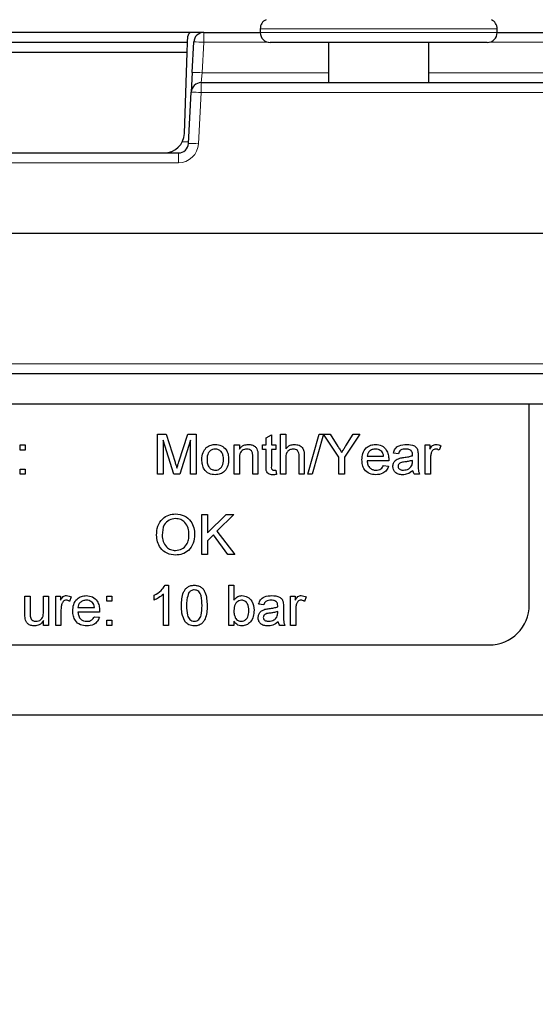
# Paper-space layout 'Blatt5' of a CAD drawing. Header units: millimetres. Extents: x 5 to 418, y 2 to 292.
# Tile 10 of 31: x 223 to 241, y 103 to 136. Entities that reach past the tile are written whole.
import ezdxf

# ---------------------------------------------------------------- set-up
doc = ezdxf.new("R2010")
doc.units = ezdxf.units.MM
doc.layers.add('SLD-0', color=7, linetype='Continuous')
doc.styles.add('SLDTEXTSTYLE0', font='TXT', dxfattribs={"width": 0.605})
doc.dimstyles.new('SLDDIMSTYLE6', dxfattribs={"dimtxt": 3.5, "dimasz": 3.302, "dimexe": 0, "dimexo": 0.0625, "dimgap": 0.875, "dimtad": 1, "dimlfac": 1.5, "dimrnd": 1e-09, "dimzin": 12, "dimdsep": 46, "dimtxsty": 'SLDTEXTSTYLE0', "dimsah": 1, "dimcen": 0.09, "dimadec": 0, "dimazin": 3, "dimtfac": 1, "dimtofl": 0, "dimtmove": 0, "dimatfit": 3, "dimfxl": 1, "dimfrac": 2, "dimtolj": 1, "dimtzin": 12, "dimarcsym": 0})
doc.dimstyles.new('SLDDIMSTYLE7', dxfattribs={"dimtxt": 3.5, "dimasz": 3.302, "dimexe": 0, "dimexo": 0.0625, "dimgap": 0.875, "dimtad": 1, "dimlfac": 1.5, "dimrnd": 1e-09, "dimzin": 12, "dimdsep": 46, "dimtxsty": 'SLDTEXTSTYLE0', "dimsah": 1, "dimcen": 0.09, "dimadec": 0, "dimazin": 3, "dimtfac": 1, "dimtmove": 0, "dimatfit": 0, "dimfxl": 1, "dimfrac": 2, "dimtolj": 1, "dimtzin": 12, "dimarcsym": 0})

# ---------------------------------------------------------------- blocks, each defined once
blk = doc.blocks.new('_D_29')
at = {"layer": 'SLD-0'}
for p, q in [((149.356, 124.887), (149.356, 255.974)), ((298.023, 124.887), (298.023, 255.974)), ((149.356, 254.974), (298.023, 254.974))]:
    blk.add_line(p, q, dxfattribs=at)
for points in [[(149.356, 254.974), (152.658, 254.466), (152.658, 255.482)], [(298.023, 254.974), (294.721, 255.482), (294.721, 254.466)]]:
    blk.add_solid(points, dxfattribs=at)
at = {"layer": 'SLD-0', "insert": (219.679, 259.485), "char_height": 3.5, "attachment_point": 1, "style": 'SLDTEXTSTYLE0'}
blk.add_mtext('223', dxfattribs=at)
blk = doc.blocks.new('_D_32')
at = {"layer": 'SLD-0'}
for p, q in [((200.689, 110.421), (200.689, 90.393)), ((248.689, 110.421), (248.689, 90.393)), ((200.689, 91.393), (248.689, 91.393))]:
    blk.add_line(p, q, dxfattribs=at)
for centre, start, end in [((227.387, 94.078), 153.4349, 206.5651), ((221.992, 94.078), 333.4349, 26.5651)]:
    blk.add_arc(centre, 6.006, start, end, dxfattribs=at)
for points in [[(200.689, 91.393), (203.991, 90.885), (203.991, 91.901)], [(248.689, 91.393), (245.387, 91.901), (245.387, 90.885)]]:
    blk.add_solid(points, dxfattribs=at)
at = {"layer": 'SLD-0', "insert": (222.016, 95.904), "char_height": 3.5, "attachment_point": 1, "style": 'SLDTEXTSTYLE0'}
blk.add_mtext('72', dxfattribs=at)
blk = doc.blocks.new('_D_33')
at = {"layer": 'SLD-0'}
for p, q in [((149.356, 124.887), (149.356, 82.753)), ((248.689, 110.421), (248.689, 82.753)), ((149.356, 83.753), (248.689, 83.753))]:
    blk.add_line(p, q, dxfattribs=at)
for points in [[(149.356, 83.753), (152.658, 83.245), (152.658, 84.261)], [(248.689, 83.753), (245.387, 84.261), (245.387, 83.245)]]:
    blk.add_solid(points, dxfattribs=at)
at = {"layer": 'SLD-0', "insert": (195.012, 88.265), "char_height": 3.5, "attachment_point": 1, "style": 'SLDTEXTSTYLE0'}
blk.add_mtext('149', dxfattribs=at)
blk = doc.blocks.new('_D_35')
at = {"layer": 'SLD-0'}
for p, q in [((245.356, 110.421), (245.356, 96.04)), ((252.023, 110.421), (252.023, 96.04)), ((245.356, 97.04), (239.006, 97.04)), ((245.356, 97.04), (252.023, 97.04)), ((252.023, 97.04), (273.688, 97.04))]:
    blk.add_line(p, q, dxfattribs=at)
for points in [[(245.356, 97.04), (242.054, 97.548), (242.054, 96.532)], [(252.023, 97.04), (255.325, 96.532), (255.325, 97.548)]]:
    blk.add_solid(points, dxfattribs=at)
at = {"layer": 'SLD-0', "char_height": 3.5, "attachment_point": 1, "style": 'SLDTEXTSTYLE0'}
for s, insert in [('%%c', (263.237, 101.552)), ('D=', (256.957, 101.562)), ('10', (268.34, 101.562))]:
    blk.add_mtext(s, dxfattribs=dict(at, insert=insert))

psp = doc.layouts.new('Blatt5')

# ---------------------------------------------------------------- linework, layer by layer
at = {"color": 7, "linetype": 'Continuous', "lineweight": 25}
for p, q in [((229.1079, 135.4134), (218.271, 135.4134)), ((229.5487, 135.4207), (229.1515, 135.4207)), ((229.5487, 135.4207), (231.4228, 135.4207)), ((231.4228, 135.5417), (231.4228, 135.4207)), ((239.2894, 135.4207), (239.2894, 135.5417)), ((239.2894, 135.4207), (243.0894, 135.4207)), ((229.0111, 135.0874), (218.3677, 135.0874)), ((228.9995, 134.7541), (229.0111, 135.0874)), ((229.0111, 135.0874), (229.0183, 135.2921)), ((229.1628, 134.0932), (229.2159, 135.1049)), ((235.3561, 135.0874), (231.7561, 135.0874)), ((233.6894, 135.0874), (233.6894, 133.7541)), ((238.9561, 135.0874), (235.3561, 135.0874)), ((237.0228, 133.7541), (237.0228, 135.0874)), ((228.9995, 134.7541), (218.3794, 134.7541)), ((228.9056, 132.0641), (228.9995, 134.7541)), ((229.1628, 134.0932), (229.1285, 133.4382)), ((229.4614, 133.7541), (259.6196, 133.7541)), ((229.0393, 131.7366), (229.1285, 133.4382)), ((218.6724, 131.4207), (228.7065, 131.4207)), ((184.856, 128.7541), (262.5229, 128.7541)), ((262.4471, 124.0874), (184.9317, 124.0874)), ((175.3561, 123.0874), (272.0228, 123.0874)), ((240.3561, 116.4207), (240.3561, 123.0874)), ((228.0142, 120.7541), (228.0142, 122.0874)), ((228.0142, 122.0874), (228.2971, 122.0874)), ((228.2971, 122.0874), (228.5952, 121.1518)), ((228.7207, 121.1678), (229.0158, 122.0874)), ((229.0158, 122.0874), (229.2963, 122.0874)), ((229.2963, 122.0874), (229.2963, 120.7541)), ((231.6211, 121.9656), (231.792, 122.0628)), ((231.6211, 121.7284), (231.6211, 121.9656)), ((231.792, 122.0628), (231.792, 121.7284)), ((232.0997, 122.0874), (232.2706, 122.0874)), ((232.0997, 120.7541), (232.0997, 122.0874)), ((232.2706, 122.0874), (232.2706, 121.6005)), ((233.0057, 120.7541), (233.3817, 122.0874)), ((233.5222, 122.0846), (233.147, 120.7541)), ((233.3817, 122.0874), (233.7429, 122.0874)), ((234.0332, 121.319), (233.5222, 122.0846)), ((233.7429, 122.0874), (234.0014, 121.6798)), ((234.734, 122.0874), (234.2212, 121.319)), ((234.2632, 121.695), (234.5116, 122.0874)), ((234.5116, 122.0874), (234.734, 122.0874)), ((223.4501, 121.5575), (223.4501, 121.7284)), ((223.4501, 121.7284), (223.6211, 121.7284)), ((223.6211, 121.7284), (223.6211, 121.5575)), ((228.5559, 120.7541), (228.2023, 121.8823)), ((228.2023, 121.8823), (228.2023, 120.7541)), ((229.1082, 121.8823), (228.7525, 120.7541)), ((229.1082, 120.7541), (229.1082, 121.8823)), ((230.5612, 120.7541), (230.5612, 121.7284)), ((230.5612, 121.7284), (230.7322, 121.7284)), ((230.7322, 121.7284), (230.7322, 121.5925)), ((231.5014, 121.5746), (231.5014, 121.7284)), ((231.5014, 121.7284), (231.6211, 121.7284)), ((231.792, 121.7284), (231.9459, 121.7284)), ((231.9459, 121.7284), (231.9459, 121.5746)), ((236.9031, 121.7284), (237.057, 121.7284)), ((236.9031, 120.7541), (236.9031, 121.7284)), ((237.057, 121.7284), (237.057, 121.5925)), ((237.4159, 121.6999), (237.3625, 121.5516)), ((223.6211, 121.5575), (223.4501, 121.5575)), ((230.7322, 121.2765), (230.7322, 120.7541)), ((231.1766, 120.7541), (231.1766, 121.3358)), ((231.3476, 121.3502), (231.3476, 120.7541)), ((231.6211, 121.5746), (231.5014, 121.5746)), ((231.6211, 121.0278), (231.6211, 121.5746)), ((231.9459, 121.5746), (231.792, 121.5746)), ((231.792, 121.5746), (231.792, 121.0217)), ((232.2706, 121.2768), (232.2706, 120.7541)), ((232.7151, 120.7541), (232.7151, 121.3596)), ((232.886, 121.3684), (232.886, 120.7541)), ((234.0332, 120.7541), (234.0332, 121.319)), ((234.2212, 121.319), (234.2212, 120.7541)), ((234.9715, 121.3524), (235.5185, 121.3524)), ((236.0142, 121.4378), (235.8433, 121.4549)), ((236.6638, 121.3858), (236.6638, 121.1772)), ((237.0741, 121.2717), (237.0741, 120.7541)), ((235.6886, 121.1985), (234.9715, 121.1985)), ((235.5166, 121.0447), (235.6841, 121.0276)), ((236.475, 121.1659), (236.4758, 121.2156)), ((223.4501, 120.7541), (223.4501, 120.925)), ((223.4501, 120.925), (223.6211, 120.925)), ((223.6211, 120.7541), (223.4501, 120.7541)), ((223.6211, 120.925), (223.6211, 120.7541)), ((228.2023, 120.7541), (228.0142, 120.7541)), ((228.7525, 120.7541), (228.5559, 120.7541)), ((229.2963, 120.7541), (229.1082, 120.7541)), ((230.7322, 120.7541), (230.5612, 120.7541)), ((231.3476, 120.7541), (231.1766, 120.7541)), ((231.9459, 120.8951), (231.9629, 120.7517)), ((232.2706, 120.7541), (232.0997, 120.7541)), ((232.886, 120.7541), (232.7151, 120.7541)), ((233.147, 120.7541), (233.0057, 120.7541)), ((234.2212, 120.7541), (234.0332, 120.7541)), ((236.7151, 120.7541), (236.5441, 120.7541)), ((237.0741, 120.7541), (236.9031, 120.7541)), ((229.4843, 118.0874), (229.4843, 119.4207)), ((229.4843, 119.4207), (229.6723, 119.4207)), ((229.6723, 119.4207), (229.6723, 118.8064)), ((229.6723, 118.8064), (230.2867, 119.4207)), ((230.5441, 119.4207), (229.987, 118.8636)), ((230.2867, 119.4207), (230.5441, 119.4207)), ((229.8679, 118.7442), (229.6723, 118.5489)), ((230.3468, 118.0874), (229.8679, 118.7442)), ((229.987, 118.8636), (230.5783, 118.0874)), ((229.6723, 118.5489), (229.6723, 118.0874)), ((229.6723, 118.0874), (229.4843, 118.0874)), ((230.5783, 118.0874), (230.3468, 118.0874)), ((228.2691, 117.0703), (228.3791, 117.0703)), ((228.3791, 117.0703), (228.3791, 115.737)), ((230.3791, 117.0703), (230.55, 117.0703)), ((230.3791, 115.737), (230.3791, 117.0703)), ((230.55, 117.0703), (230.55, 116.5797)), ((223.6099, 116.1106), (223.6099, 116.7113)), ((223.6099, 116.7113), (223.7808, 116.7113)), ((223.7808, 116.7113), (223.7808, 116.1814)), ((224.2253, 116.1996), (224.2253, 116.7113)), ((224.2253, 116.7113), (224.3962, 116.7113)), ((224.3962, 116.7113), (224.3962, 115.737)), ((224.6355, 116.7113), (224.7894, 116.7113)), ((224.6355, 115.737), (224.6355, 116.7113)), ((224.7894, 116.7113), (224.7894, 116.5754)), ((225.1483, 116.6828), (225.0949, 116.5345)), ((226.3278, 116.5404), (226.3278, 116.7113)), ((226.3278, 116.7113), (226.4988, 116.7113)), ((226.4988, 116.7113), (226.4988, 116.5404)), ((227.9005, 116.5794), (227.9005, 116.737)), ((228.2082, 115.737), (228.2082, 116.776)), ((232.4304, 115.737), (232.4304, 116.7113)), ((232.4304, 116.7113), (232.5842, 116.7113)), ((232.5842, 116.7113), (232.5842, 116.5754)), ((232.9432, 116.6828), (232.8898, 116.5345)), ((226.4988, 116.5404), (226.3278, 116.5404)), ((231.5415, 116.4207), (231.3706, 116.4378)), ((232.1911, 116.3687), (232.1911, 116.1601)), ((224.8065, 116.2546), (224.8065, 115.737)), ((225.3706, 116.3353), (225.9176, 116.3353)), ((226.0877, 116.1814), (225.3706, 116.1814)), ((225.9157, 116.0276), (226.0832, 116.0105)), ((232.0022, 116.1488), (232.003, 116.1985)), ((232.6013, 116.2546), (232.6013, 115.737)), ((224.2253, 115.737), (224.2253, 115.8962)), ((224.3962, 115.737), (224.2253, 115.737)), ((224.8065, 115.737), (224.6355, 115.737)), ((226.3278, 115.9079), (226.4988, 115.9079)), ((226.3278, 115.737), (226.3278, 115.9079)), ((226.4988, 115.737), (226.3278, 115.737)), ((226.4988, 115.9079), (226.4988, 115.737)), ((228.3791, 115.737), (228.2082, 115.737)), ((230.55, 115.737), (230.3791, 115.737)), ((230.55, 115.8831), (230.55, 115.737)), ((232.2423, 115.737), (232.0714, 115.737)), ((232.6013, 115.737), (232.4304, 115.737)), ((208.3561, 115.0874), (239.0228, 115.0874)), ((245.3561, 112.7541), (204.0228, 112.7541))]:
    psp.add_line(p, q, dxfattribs=at)
at = {"color": 7, "linetype": 'Continuous', "lineweight": 18}
for p, q in [((229.5487, 135.4207), (229.5487, 135.0932)), ((235.3561, 135.5417), (231.4228, 135.5417)), ((231.4228, 135.4207), (235.3561, 135.4207)), ((239.2894, 135.5417), (235.3561, 135.5417)), ((235.3561, 135.4207), (239.2894, 135.4207)), ((229.5487, 135.0932), (229.4957, 134.0816)), ((231.6941, 135.0932), (229.5487, 135.0932)), ((243.3608, 135.0932), (239.0181, 135.0932)), ((229.4614, 133.7541), (229.4957, 134.0816)), ((229.4957, 134.0816), (233.6894, 134.0816)), ((237.0228, 134.0816), (245.3561, 134.0816)), ((229.4614, 133.4266), (229.4614, 133.7541)), ((229.4614, 133.4266), (229.3722, 131.725)), ((259.6196, 133.4266), (229.4614, 133.4266)), ((229.042, 131.7874), (228.8347, 131.7874)), ((228.7065, 131.4207), (228.7065, 131.0932)), ((228.7065, 131.0932), (218.6724, 131.0932)), ((184.9317, 124.4149), (262.4471, 124.4149))]:
    psp.add_line(p, q, dxfattribs=at)
at = {"color": 7, "linetype": 'Continuous', "lineweight": 25}
for centre, radius, start, end in [((231.7561, 135.5417), 0.3333, 115, 180), ((238.9561, 135.5417), 0.3333, 0, 65), ((229.1515, 135.2874), 0.1333, 109.11709, 178), ((229.1515, 135.2874), 0.1333, 90, 109.11709), ((229.5487, 135.0874), 0.3333, 90, 177), ((231.7561, 135.4207), 0.3333, 180, 270), ((238.9561, 135.4207), 0.3333, 270, 0), ((229.4614, 133.4207), 0.3333, 90, 177), ((228.2393, 132.0874), 0.6667, 270, 358), ((228.7065, 131.7541), 0.3333, 270, 357), ((239.0228, 116.4207), 1.3333, 270, 0)]:
    psp.add_arc(centre, radius, start, end, dxfattribs=at)
at = {"color": 7, "linetype": 'Continuous', "lineweight": 18}
for centre, radius, start, end in [((229.2155, 130.3242), 4.7807, 86.00302, 89.99576), ((229.1625, 129.3126), 4.7807, 86.00302, 89.99576), ((229.1282, 128.6575), 4.7807, 86.00302, 89.99576), ((228.7065, 131.7599), 0.6667, 270, 357), ((229.039, 126.956), 4.7807, 86.00302, 89.99576)]:
    psp.add_arc(centre, radius, start, end, dxfattribs=at)
at = {"color": 7, "linetype": 'Continuous', "lineweight": 25}
for points, knots in [([(229.4843, 121.2413), (229.4882, 121.325), (229.495, 121.4742), (229.5895, 121.5883), (229.6309, 121.6384)], [0, 0, 0, 0, 0.5609635, 1, 1, 1, 1]), ([(229.6309, 121.6384), (229.6815, 121.6735), (229.7719, 121.7362), (229.8811, 121.7427), (229.9293, 121.7455)], [0, 0, 0, 0, 0.5590331, 1, 1, 1, 1]), ([(229.9293, 121.5917), (229.898, 121.589), (229.8353, 121.5835), (229.7536, 121.5328), (229.6672, 121.4245), (229.6602, 121.3171), (229.6553, 121.2418)], [0, 0, 0, 0, 0.1871365, 0.3740246, 0.5610972, 1, 1, 1, 1]), ([(229.9293, 121.7455), (229.9994, 121.7379), (230.1393, 121.7225), (230.2917, 121.5857), (230.3645, 121.4194), (230.3703, 121.3098), (230.3732, 121.2549)], [0, 0, 0, 0, 0.2795556, 0.5586004, 0.7789908, 1, 1, 1, 1]), ([(230.2023, 121.2469), (230.2002, 121.2933), (230.1961, 121.3859), (230.1359, 121.504), (230.0387, 121.5798), (229.9657, 121.5877), (229.9293, 121.5917)], [0, 0, 0, 0, 0.2810641, 0.5603164, 0.7801741, 1, 1, 1, 1]), ([(230.7322, 121.5925), (230.7522, 121.6182), (230.7922, 121.6697), (230.8934, 121.7331), (230.9775, 121.7408), (231.0289, 121.7455)], [0, 0, 0, 0, 0.2805539, 0.5608154, 1, 1, 1, 1]), ([(230.9814, 121.5917), (230.9528, 121.5893), (230.8956, 121.5846), (230.8182, 121.5436), (230.7365, 121.4452), (230.734, 121.3461), (230.7322, 121.2765)], [0, 0, 0, 0, 0.1872728, 0.3743615, 0.56054, 1, 1, 1, 1]), ([(231.1766, 121.3358), (231.1764, 121.3703), (231.1758, 121.4389), (231.1408, 121.5334), (231.0627, 121.5844), (231.0085, 121.5893), (230.9814, 121.5917)], [0, 0, 0, 0, 0.2816799, 0.5597852, 0.7795872, 1, 1, 1, 1]), ([(231.0289, 121.7455), (231.0687, 121.7423), (231.1481, 121.7357), (231.2507, 121.6845), (231.3147, 121.6011), (231.3307, 121.5404), (231.3387, 121.51)], [0, 0, 0, 0, 0.2802155, 0.5599712, 0.7796359, 1, 1, 1, 1]), ([(232.2706, 121.6005), (232.315, 121.6465), (232.3942, 121.7289), (232.5068, 121.7404), (232.5564, 121.7455)], [0, 0, 0, 0, 0.559341, 1, 1, 1, 1]), ([(232.518, 121.5917), (232.4756, 121.5856), (232.3909, 121.5734), (232.2754, 121.4577), (232.2724, 121.3455), (232.2706, 121.2768)], [0, 0, 0, 0, 0.2802055, 0.5593196, 1, 1, 1, 1]), ([(232.7151, 121.3596), (232.7138, 121.3921), (232.7114, 121.457), (232.6698, 121.5424), (232.5948, 121.5866), (232.5436, 121.59), (232.518, 121.5917)], [0, 0, 0, 0, 0.2812215, 0.5597775, 0.779378, 1, 1, 1, 1]), ([(232.5564, 121.7455), (232.6105, 121.7409), (232.7181, 121.7317), (232.8447, 121.6313), (232.883, 121.4949), (232.885, 121.4106), (232.886, 121.3684)], [0, 0, 0, 0, 0.2803178, 0.5583395, 0.7785536, 1, 1, 1, 1]), ([(234.0014, 121.6798), (234.025, 121.6428), (234.0671, 121.5767), (234.109, 121.5105), (234.1275, 121.4814)], [0, 0, 0, 0, 0.5600005, 1, 1, 1, 1]), ([(234.1275, 121.4814), (234.1529, 121.5212), (234.1982, 121.5924), (234.2433, 121.6637), (234.2632, 121.695)], [0, 0, 0, 0, 0.56, 1, 1, 1, 1]), ([(234.8006, 121.233), (234.8048, 121.3053), (234.8132, 121.4494), (234.9211, 121.6272), (235.0808, 121.7312), (235.1941, 121.7408), (235.2509, 121.7455)], [0, 0, 0, 0, 0.2807476, 0.5597747, 0.7796663, 1, 1, 1, 1]), ([(235.2501, 121.5917), (235.2119, 121.5885), (235.1357, 121.5821), (235.0438, 121.5229), (234.9853, 121.4416), (234.9761, 121.3821), (234.9715, 121.3524)], [0, 0, 0, 0, 0.2801903, 0.5597279, 0.7796424, 1, 1, 1, 1]), ([(235.4557, 121.51), (235.4218, 121.5368), (235.3609, 121.585), (235.284, 121.5896), (235.2501, 121.5917)], [0, 0, 0, 0, 0.5585118, 1, 1, 1, 1]), ([(235.2509, 121.7455), (235.3216, 121.7373), (235.463, 121.721), (235.6135, 121.5782), (235.681, 121.4082), (235.6866, 121.2977), (235.6894, 121.2423)], [0, 0, 0, 0, 0.2793662, 0.5583982, 0.7788851, 1, 1, 1, 1]), ([(235.8433, 121.4549), (235.859, 121.508), (235.8902, 121.6137), (236.0589, 121.7318), (236.199, 121.7403), (236.2848, 121.7455)], [0, 0, 0, 0, 0.2804297, 0.5593032, 1, 1, 1, 1]), ([(236.2541, 121.5917), (236.2249, 121.5908), (236.1668, 121.5889), (236.0861, 121.5633), (236.0367, 121.503), (236.0217, 121.4596), (236.0142, 121.4378)], [0, 0, 0, 0, 0.28085468, 0.55975085, 0.77949964, 1, 1, 1, 1]), ([(236.4317, 121.5401), (236.4009, 121.5579), (236.3456, 121.5898), (236.2821, 121.5911), (236.2541, 121.5917)], [0, 0, 0, 0, 0.5578706, 1, 1, 1, 1]), ([(236.2848, 121.7455), (236.3739, 121.7408), (236.498, 121.7341), (236.6257, 121.6321), (236.6456, 121.5653), (236.6555, 121.5319)], [0, 0, 0, 0, 0.5592531, 0.7791951, 1, 1, 1, 1]), ([(237.057, 121.5925), (237.0825, 121.6359), (237.1182, 121.6965), (237.1976, 121.7403), (237.2365, 121.7438), (237.2559, 121.7455)], [0, 0, 0, 0, 0.5595991, 0.7797717, 1, 1, 1, 1]), ([(237.2493, 121.5917), (237.2298, 121.5893), (237.191, 121.5845), (237.1324, 121.5418), (237.1126, 121.4953), (237.1005, 121.4669)], [0, 0, 0, 0, 0.2803051, 0.5609106, 1, 1, 1, 1]), ([(237.3625, 121.5516), (237.343, 121.564), (237.3082, 121.5862), (237.2673, 121.59), (237.2493, 121.5917)], [0, 0, 0, 0, 0.5601157, 1, 1, 1, 1]), ([(237.2559, 121.7455), (237.2874, 121.7425), (237.3437, 121.7371), (237.3939, 121.7112), (237.4159, 121.6999)], [0, 0, 0, 0, 0.5595462, 1, 1, 1, 1]), ([(231.3387, 121.51), (231.3419, 121.4802), (231.3475, 121.4271), (231.3475, 121.3737), (231.3476, 121.3502)], [0, 0, 0, 0, 0.55979123, 1, 1, 1, 1]), ([(235.5185, 121.3524), (235.5141, 121.3849), (235.5061, 121.4429), (235.4711, 121.4895), (235.4557, 121.51)], [0, 0, 0, 0, 0.5606744, 1, 1, 1, 1]), ([(235.8262, 121.0124), (235.8299, 121.0483), (235.8374, 121.1203), (235.9123, 121.2321), (235.9995, 121.2673), (236.0527, 121.2888)], [0, 0, 0, 0, 0.280458, 0.560983, 1, 1, 1, 1]), ([(236.0527, 121.2888), (236.0787, 121.2945), (236.1252, 121.3048), (236.1724, 121.3108), (236.1932, 121.3134)], [0, 0, 0, 0, 0.5599184, 1, 1, 1, 1]), ([(236.1932, 121.3134), (236.2466, 121.3201), (236.3419, 121.3321), (236.4343, 121.3581), (236.475, 121.3695)], [0, 0, 0, 0, 0.56018496, 1, 1, 1, 1]), ([(236.4758, 121.4093), (236.4752, 121.4366), (236.4741, 121.4852), (236.4446, 121.5234), (236.4317, 121.5401)], [0, 0, 0, 0, 0.5619027, 1, 1, 1, 1]), ([(236.475, 121.3695), (236.4751, 121.3769), (236.4754, 121.3902), (236.4756, 121.4034), (236.4758, 121.4093)], [0, 0, 0, 0, 0.5600235, 1, 1, 1, 1]), ([(236.6555, 121.5319), (236.6585, 121.5047), (236.6638, 121.4561), (236.6638, 121.4073), (236.6638, 121.3858)], [0, 0, 0, 0, 0.5598174, 1, 1, 1, 1]), ([(237.1005, 121.4669), (237.0918, 121.431), (237.0763, 121.3668), (237.0747, 121.3008), (237.0741, 121.2717)], [0, 0, 0, 0, 0.5598877, 1, 1, 1, 1]), ([(228.5952, 121.1518), (228.6066, 121.1153), (228.627, 121.0502), (228.6466, 120.9848), (228.6553, 120.956)], [0, 0, 0, 0, 0.5600019, 1, 1, 1, 1]), ([(228.6553, 120.956), (228.6672, 120.9956), (228.6886, 121.0663), (228.7109, 121.1368), (228.7207, 121.1678)], [0, 0, 0, 0, 0.5599969, 1, 1, 1, 1]), ([(229.9293, 120.737), (229.8578, 120.7446), (229.7149, 120.7597), (229.5597, 120.9011), (229.4925, 121.0737), (229.487, 121.1853), (229.4843, 121.2413)], [0, 0, 0, 0, 0.2796157, 0.5583707, 0.778858, 1, 1, 1, 1]), ([(229.6553, 121.2418), (229.6573, 121.1948), (229.6614, 121.101), (229.7189, 120.9792), (229.8184, 120.9028), (229.8923, 120.8948), (229.9293, 120.8908)], [0, 0, 0, 0, 0.2811293, 0.560384, 0.7801589, 1, 1, 1, 1]), ([(230.3732, 121.2549), (230.3708, 121.1822), (230.366, 121.0375), (230.2619, 120.8551), (230.0994, 120.754), (229.986, 120.7427), (229.9293, 120.737)], [0, 0, 0, 0, 0.2810332, 0.5595131, 0.779602, 1, 1, 1, 1]), ([(229.9293, 120.8908), (229.9609, 120.8936), (230.0242, 120.8992), (230.1057, 120.9522), (230.1914, 121.0624), (230.1978, 121.1708), (230.2023, 121.2469)], [0, 0, 0, 0, 0.18704445, 0.37394467, 0.56098336, 1, 1, 1, 1]), ([(231.8425, 120.737), (231.8156, 120.7379), (231.762, 120.7399), (231.6849, 120.7709), (231.6111, 120.8687), (231.617, 120.9621), (231.6211, 121.0278)], [0, 0, 0, 0, 0.1874327, 0.3738211, 0.5594622, 1, 1, 1, 1]), ([(231.792, 121.0217), (231.7898, 120.9896), (231.7871, 120.9494), (231.8137, 120.9106), (231.8395, 120.8925), (231.8631, 120.8915), (231.8788, 120.8908)], [0, 0, 0, 0, 0.4995957, 0.6252386, 0.7503541, 1, 1, 1, 1]), ([(235.26, 120.737), (235.1879, 120.7435), (235.0441, 120.7564), (234.8831, 120.8925), (234.8094, 121.0642), (234.8035, 121.1767), (234.8006, 121.233)], [0, 0, 0, 0, 0.2799521, 0.5586609, 0.7789943, 1, 1, 1, 1]), ([(234.9715, 121.1985), (234.9768, 121.1543), (234.9873, 121.0663), (235.0588, 120.9606), (235.1582, 120.8996), (235.2278, 120.8938), (235.2626, 120.8908)], [0, 0, 0, 0, 0.28063342, 0.55968732, 0.77966053, 1, 1, 1, 1]), ([(235.6841, 121.0276), (235.6649, 120.979), (235.6265, 120.882), (235.4773, 120.7577), (235.3423, 120.7448), (235.26, 120.737)], [0, 0, 0, 0, 0.28061317, 0.56083289, 1, 1, 1, 1]), ([(235.2626, 120.8908), (235.2921, 120.8925), (235.3509, 120.8959), (235.4517, 120.9381), (235.492, 121.0043), (235.5166, 121.0447)], [0, 0, 0, 0, 0.2812824, 0.5619063, 1, 1, 1, 1]), ([(235.6894, 121.2423), (235.6893, 121.2341), (235.6891, 121.2195), (235.6888, 121.2049), (235.6886, 121.1985)], [0, 0, 0, 0, 0.5599987, 1, 1, 1, 1]), ([(236.1451, 120.737), (236.1005, 120.7395), (236.0116, 120.7446), (235.9009, 120.8094), (235.8353, 120.9073), (235.8292, 120.9773), (235.8262, 121.0124)], [0, 0, 0, 0, 0.2808155, 0.5596902, 0.7796958, 1, 1, 1, 1]), ([(236.2186, 121.1625), (236.1698, 121.1573), (236.1089, 121.1509), (236.0443, 121.1165), (236.0183, 121.0908), (236.0006, 121.0582), (235.9983, 121.0341), (235.9971, 121.022)], [0, 0, 0, 0, 0.5002798, 0.6253263, 0.7502693, 0.875147, 1, 1, 1, 1]), ([(235.9971, 121.022), (235.9989, 121.006), (236.0026, 120.974), (236.0328, 120.9348), (236.0916, 120.8964), (236.146, 120.8931), (236.1841, 120.8908)], [0, 0, 0, 0, 0.1865647, 0.3734672, 0.5606134, 1, 1, 1, 1]), ([(236.1841, 120.8908), (236.2443, 120.8983), (236.3517, 120.9115), (236.4197, 120.9943), (236.4496, 121.0308)], [0, 0, 0, 0, 0.5597581, 1, 1, 1, 1]), ([(236.4758, 121.2156), (236.4284, 121.2023), (236.3439, 121.1787), (236.2569, 121.1674), (236.2186, 121.1625)], [0, 0, 0, 0, 0.5597597, 1, 1, 1, 1]), ([(236.4496, 121.0308), (236.4584, 121.0553), (236.4742, 121.099), (236.4747, 121.1455), (236.475, 121.1659)], [0, 0, 0, 0, 0.5589946, 1, 1, 1, 1]), ([(236.6638, 121.1772), (236.664, 121.1284), (236.6644, 121.0481), (236.6678, 120.9365), (236.6788, 120.8418), (236.703, 120.7833), (236.7151, 120.7541)], [0, 0, 0, 0, 0.3402059, 0.5603391, 0.7801747, 1, 1, 1, 1]), ([(231.9629, 120.7517), (231.9407, 120.7472), (231.9009, 120.7393), (231.8603, 120.7377), (231.8425, 120.737)], [0, 0, 0, 0, 0.5600783, 1, 1, 1, 1]), ([(231.8788, 120.8908), (231.8914, 120.8912), (231.9137, 120.8919), (231.936, 120.8941), (231.9459, 120.8951)], [0, 0, 0, 0, 0.55996521, 1, 1, 1, 1]), ([(236.4929, 120.8737), (236.4345, 120.8303), (236.3304, 120.7527), (236.2017, 120.7418), (236.1451, 120.737)], [0, 0, 0, 0, 0.5599714, 1, 1, 1, 1]), ([(236.5441, 120.7541), (236.5306, 120.7748), (236.5063, 120.8117), (236.497, 120.8548), (236.4929, 120.8737)], [0, 0, 0, 0, 0.5596973, 1, 1, 1, 1]), ([(227.98, 118.7364), (227.9866, 118.8365), (227.9997, 119.0361), (228.1554, 119.2785), (228.3779, 119.4187), (228.5348, 119.4315), (228.6133, 119.4378)], [0, 0, 0, 0, 0.2805704, 0.5595746, 0.7795608, 1, 1, 1, 1]), ([(228.6133, 119.4378), (228.7114, 119.4263), (228.9075, 119.4033), (229.1234, 119.2148), (229.2294, 118.9827), (229.2398, 118.8289), (229.245, 118.7519)], [0, 0, 0, 0, 0.2795644, 0.5585841, 0.7790872, 1, 1, 1, 1]), ([(228.6144, 119.284), (228.5395, 119.2739), (228.3899, 119.2538), (228.1846, 119.0523), (228.1743, 118.855), (228.1681, 118.7343)], [0, 0, 0, 0, 0.2801277, 0.5596529, 1, 1, 1, 1]), ([(229.057, 118.7533), (229.0524, 118.826), (229.0433, 118.9711), (228.9435, 119.1548), (228.7857, 119.266), (228.6715, 119.278), (228.6144, 119.284)], [0, 0, 0, 0, 0.2807967, 0.5600682, 0.779984, 1, 1, 1, 1]), ([(228.6125, 118.0703), (228.5162, 118.0814), (228.3237, 118.1034), (228.1104, 118.2857), (227.9998, 118.5103), (227.9866, 118.6611), (227.98, 118.7364)], [0, 0, 0, 0, 0.2796, 0.5587653, 0.7793103, 1, 1, 1, 1]), ([(228.1681, 118.7343), (228.1726, 118.663), (228.1816, 118.5206), (228.2892, 118.3466), (228.4439, 118.2401), (228.5557, 118.2295), (228.6117, 118.2242)], [0, 0, 0, 0, 0.2806566, 0.559885, 0.7798492, 1, 1, 1, 1]), ([(228.6117, 118.2242), (228.6848, 118.2335), (228.8311, 118.2522), (228.9826, 118.4047), (229.049, 118.5816), (229.0543, 118.696), (229.057, 118.7533)], [0, 0, 0, 0, 0.2791002, 0.558192, 0.7788064, 1, 1, 1, 1]), ([(229.245, 118.7519), (229.2366, 118.6542), (229.2198, 118.4592), (229.0644, 118.2223), (228.8422, 118.0926), (228.6891, 118.0777), (228.6125, 118.0703)], [0, 0, 0, 0, 0.280353, 0.5595023, 0.7796353, 1, 1, 1, 1]), ([(227.9005, 116.737), (227.9837, 116.784), (228.1321, 116.8679), (228.2272, 117.0085), (228.2691, 117.0703)], [0, 0, 0, 0, 0.5604274, 1, 1, 1, 1]), ([(228.8065, 116.3946), (228.8115, 116.5484), (228.8179, 116.7409), (228.9311, 116.9391), (229.0144, 117.0179), (229.1206, 117.0636), (229.196, 117.0681), (229.2338, 117.0703)], [0, 0, 0, 0, 0.4991489, 0.6245224, 0.7495969, 0.8746743, 1, 1, 1, 1]), ([(229.2338, 117.0703), (229.2716, 117.0679), (229.3471, 117.063), (229.453, 117.0177), (229.5383, 116.9404), (229.6436, 116.7378), (229.6534, 116.547), (229.6612, 116.3946)], [0, 0, 0, 0, 0.1253733, 0.2506437, 0.3756975, 0.5011132, 1, 1, 1, 1]), ([(224.7894, 116.5754), (224.8149, 116.6188), (224.8506, 116.6794), (224.93, 116.7232), (224.9689, 116.7267), (224.9883, 116.7284)], [0, 0, 0, 0, 0.5595991, 0.7797717, 1, 1, 1, 1]), ([(224.9883, 116.7284), (225.0198, 116.7254), (225.0761, 116.72), (225.1263, 116.6941), (225.1483, 116.6828)], [0, 0, 0, 0, 0.5595462, 1, 1, 1, 1]), ([(225.1996, 116.2159), (225.2039, 116.2882), (225.2123, 116.4323), (225.3202, 116.6101), (225.4798, 116.7141), (225.5932, 116.7237), (225.6499, 116.7284)], [0, 0, 0, 0, 0.2807476, 0.5597747, 0.7796663, 1, 1, 1, 1]), ([(225.6499, 116.7284), (225.7207, 116.7202), (225.862, 116.7039), (226.0125, 116.5611), (226.0801, 116.3911), (226.0857, 116.2806), (226.0885, 116.2252)], [0, 0, 0, 0, 0.2793662, 0.5583982, 0.7788851, 1, 1, 1, 1]), ([(228.2082, 116.776), (228.1553, 116.732), (228.0609, 116.6534), (227.9495, 116.602), (227.9005, 116.5794)], [0, 0, 0, 0, 0.5596859, 1, 1, 1, 1]), ([(229.0546, 116.8251), (229.0268, 116.7474), (228.977, 116.608), (228.9773, 116.4604), (228.9774, 116.3951)], [0, 0, 0, 0, 0.5580588, 1, 1, 1, 1]), ([(229.2319, 116.9165), (229.2126, 116.9152), (229.1739, 116.9127), (229.1088, 116.885), (229.0751, 116.8478), (229.0546, 116.8251)], [0, 0, 0, 0, 0.2804532, 0.5606885, 1, 1, 1, 1]), ([(229.4902, 116.3951), (229.489, 116.5044), (229.4875, 116.6411), (229.4338, 116.7965), (229.3829, 116.8611), (229.3138, 116.9088), (229.2592, 116.9139), (229.2319, 116.9165)], [0, 0, 0, 0, 0.5003519, 0.6255292, 0.7505162, 0.8752553, 1, 1, 1, 1]), ([(230.55, 116.5797), (230.5889, 116.6263), (230.6584, 116.7096), (230.7649, 116.7227), (230.8118, 116.7284)], [0, 0, 0, 0, 0.5596861, 1, 1, 1, 1]), ([(230.8118, 116.7284), (230.8787, 116.7194), (231.0123, 116.7014), (231.187, 116.5165), (231.2054, 116.344), (231.2167, 116.2386)], [0, 0, 0, 0, 0.2803073, 0.5597875, 1, 1, 1, 1]), ([(231.3706, 116.4378), (231.3862, 116.4909), (231.4175, 116.5966), (231.5861, 116.7147), (231.7263, 116.7232), (231.8121, 116.7284)], [0, 0, 0, 0, 0.2804297, 0.5593032, 1, 1, 1, 1]), ([(231.8121, 116.7284), (231.9011, 116.7237), (232.0252, 116.717), (232.153, 116.615), (232.1728, 116.5482), (232.1828, 116.5148)], [0, 0, 0, 0, 0.5592531, 0.7791951, 1, 1, 1, 1]), ([(232.5842, 116.5754), (232.6098, 116.6188), (232.6454, 116.6794), (232.7249, 116.7232), (232.7638, 116.7267), (232.7832, 116.7284)], [0, 0, 0, 0, 0.5595991, 0.7797717, 1, 1, 1, 1]), ([(232.7832, 116.7284), (232.8147, 116.7254), (232.871, 116.72), (232.9211, 116.6941), (232.9432, 116.6828)], [0, 0, 0, 0, 0.5595462, 1, 1, 1, 1]), ([(224.8329, 116.4499), (224.8242, 116.4139), (224.8087, 116.3497), (224.8071, 116.2837), (224.8065, 116.2546)], [0, 0, 0, 0, 0.5598877, 1, 1, 1, 1]), ([(224.9817, 116.5746), (224.9622, 116.5722), (224.9233, 116.5674), (224.8648, 116.5247), (224.845, 116.4782), (224.8329, 116.4499)], [0, 0, 0, 0, 0.2803051, 0.5609106, 1, 1, 1, 1]), ([(225.0949, 116.5345), (225.0754, 116.5469), (225.0406, 116.5691), (224.9997, 116.5729), (224.9817, 116.5746)], [0, 0, 0, 0, 0.5601157, 1, 1, 1, 1]), ([(225.6491, 116.5746), (225.611, 116.5714), (225.5347, 116.565), (225.4428, 116.5058), (225.3844, 116.4245), (225.3752, 116.365), (225.3706, 116.3353)], [0, 0, 0, 0, 0.2801903, 0.5597279, 0.7796424, 1, 1, 1, 1]), ([(225.8548, 116.4929), (225.8208, 116.5197), (225.76, 116.5679), (225.6831, 116.5725), (225.6491, 116.5746)], [0, 0, 0, 0, 0.55851176, 1, 1, 1, 1]), ([(225.9176, 116.3353), (225.9131, 116.3678), (225.9052, 116.4258), (225.8702, 116.4724), (225.8548, 116.4929)], [0, 0, 0, 0, 0.5606744, 1, 1, 1, 1]), ([(228.936, 115.8484), (228.8905, 115.9453), (228.809, 116.1189), (228.8072, 116.3101), (228.8065, 116.3946)], [0, 0, 0, 0, 0.5579733, 1, 1, 1, 1]), ([(228.9774, 116.3951), (228.9788, 116.2863), (228.9805, 116.1502), (229.0323, 115.9943), (229.0843, 115.9308), (229.1521, 115.8821), (229.2066, 115.8765), (229.2338, 115.8737)], [0, 0, 0, 0, 0.50036289, 0.62556765, 0.75053834, 0.87530362, 1, 1, 1, 1]), ([(229.2338, 115.8737), (229.261, 115.8767), (229.3153, 115.8825), (229.3835, 115.9307), (229.435, 115.9945), (229.4873, 116.1501), (229.4889, 116.2862), (229.4902, 116.3951)], [0, 0, 0, 0, 0.1246563, 0.2494203, 0.3743874, 0.4995905, 1, 1, 1, 1]), ([(229.6612, 116.3946), (229.6559, 116.2409), (229.6493, 116.0487), (229.5365, 115.8505), (229.4532, 115.7718), (229.347, 115.7264), (229.2715, 115.7221), (229.2338, 115.7199)], [0, 0, 0, 0, 0.4991147, 0.6244582, 0.7495538, 0.8746582, 1, 1, 1, 1]), ([(230.8014, 116.5746), (230.7717, 116.5711), (230.7123, 116.564), (230.6393, 116.509), (230.5619, 116.4038), (230.5549, 116.3023), (230.55, 116.2311)], [0, 0, 0, 0, 0.1866521, 0.3736099, 0.56087, 1, 1, 1, 1]), ([(231.0458, 116.225), (231.0412, 116.307), (231.0344, 116.4302), (230.9343, 116.5359), (230.8613, 116.5702), (230.8214, 116.5731), (230.8014, 116.5746)], [0, 0, 0, 0, 0.49875378, 0.74865592, 0.87430322, 1, 1, 1, 1]), ([(231.7813, 116.5746), (231.7522, 116.5737), (231.6941, 116.5718), (231.6133, 116.5462), (231.5639, 116.4859), (231.549, 116.4425), (231.5415, 116.4207)], [0, 0, 0, 0, 0.2808547, 0.5597509, 0.7794996, 1, 1, 1, 1]), ([(231.959, 116.523), (231.9281, 116.5408), (231.8729, 116.5727), (231.8094, 116.574), (231.7813, 116.5746)], [0, 0, 0, 0, 0.5578706, 1, 1, 1, 1]), ([(232.003, 116.3922), (232.0024, 116.4195), (232.0014, 116.4681), (231.9719, 116.5063), (231.959, 116.523)], [0, 0, 0, 0, 0.5619027, 1, 1, 1, 1]), ([(232.0022, 116.3524), (232.0024, 116.3598), (232.0026, 116.3731), (232.0029, 116.3863), (232.003, 116.3922)], [0, 0, 0, 0, 0.5600235, 1, 1, 1, 1]), ([(232.1828, 116.5148), (232.1857, 116.4876), (232.191, 116.439), (232.1911, 116.3902), (232.1911, 116.3687)], [0, 0, 0, 0, 0.5598174, 1, 1, 1, 1]), ([(232.6278, 116.4499), (232.6191, 116.4139), (232.6036, 116.3497), (232.602, 116.2837), (232.6013, 116.2546)], [0, 0, 0, 0, 0.5598877, 1, 1, 1, 1]), ([(232.7765, 116.5746), (232.7571, 116.5722), (232.7182, 116.5674), (232.6597, 116.5247), (232.6399, 116.4782), (232.6278, 116.4499)], [0, 0, 0, 0, 0.2803051, 0.5609106, 1, 1, 1, 1]), ([(232.8898, 116.5345), (232.8703, 116.5469), (232.8355, 116.5691), (232.7945, 116.5729), (232.7765, 116.5746)], [0, 0, 0, 0, 0.5601157, 1, 1, 1, 1]), ([(223.6195, 115.9573), (223.616, 115.9858), (223.6099, 116.0368), (223.6099, 116.0881), (223.6099, 116.1106)], [0, 0, 0, 0, 0.5598387, 1, 1, 1, 1]), ([(223.7808, 116.1814), (223.7807, 116.1494), (223.7804, 116.0922), (223.7876, 116.0354), (223.7907, 116.0105)], [0, 0, 0, 0, 0.560241, 1, 1, 1, 1]), ([(223.975, 115.8737), (224.0041, 115.8767), (224.0624, 115.8825), (224.141, 115.9256), (224.2232, 116.0272), (224.2244, 116.1285), (224.2253, 116.1996)], [0, 0, 0, 0, 0.1871115, 0.3742532, 0.5608343, 1, 1, 1, 1]), ([(225.659, 115.7199), (225.5869, 115.7264), (225.4431, 115.7393), (225.2822, 115.8754), (225.2084, 116.0471), (225.2026, 116.1596), (225.1996, 116.2159)], [0, 0, 0, 0, 0.2799521, 0.5586609, 0.7789943, 1, 1, 1, 1]), ([(225.3706, 116.1814), (225.3758, 116.1373), (225.3864, 116.0492), (225.4578, 115.9435), (225.5572, 115.8825), (225.6269, 115.8767), (225.6617, 115.8737)], [0, 0, 0, 0, 0.2806334, 0.5596873, 0.7796605, 1, 1, 1, 1]), ([(225.6617, 115.8737), (225.6911, 115.8754), (225.75, 115.8788), (225.8508, 115.921), (225.8911, 115.9872), (225.9157, 116.0276)], [0, 0, 0, 0, 0.2812824, 0.5619063, 1, 1, 1, 1]), ([(226.0885, 116.2252), (226.0884, 116.2171), (226.0882, 116.2024), (226.0878, 116.1878), (226.0877, 116.1814)], [0, 0, 0, 0, 0.5599987, 1, 1, 1, 1]), ([(230.55, 116.2311), (230.5503, 116.185), (230.5507, 116.1027), (230.5816, 116.0267), (230.5952, 115.9934)], [0, 0, 0, 0, 0.56107752, 1, 1, 1, 1]), ([(230.7944, 115.8737), (230.8246, 115.8773), (230.8849, 115.8845), (230.9587, 115.9412), (231.0354, 116.0495), (231.0415, 116.1526), (231.0458, 116.225)], [0, 0, 0, 0, 0.1865441, 0.3735017, 0.5606136, 1, 1, 1, 1]), ([(231.2167, 116.2386), (231.2132, 116.1694), (231.2061, 116.0315), (231.115, 115.8571), (230.9737, 115.7403), (230.8652, 115.7267), (230.811, 115.7199)], [0, 0, 0, 0, 0.2809584, 0.5603519, 0.7803823, 1, 1, 1, 1]), ([(231.3535, 115.9953), (231.3572, 116.0312), (231.3646, 116.1032), (231.4396, 116.215), (231.5268, 116.2502), (231.58, 116.2717)], [0, 0, 0, 0, 0.28045797, 0.56098299, 1, 1, 1, 1]), ([(231.7458, 116.1454), (231.6971, 116.1402), (231.6362, 116.1338), (231.5716, 116.0994), (231.5456, 116.0737), (231.5278, 116.0412), (231.5255, 116.017), (231.5244, 116.0049)], [0, 0, 0, 0, 0.5002798, 0.62532631, 0.75026932, 0.87514701, 1, 1, 1, 1]), ([(231.58, 116.2717), (231.606, 116.2774), (231.6525, 116.2877), (231.6997, 116.2937), (231.7204, 116.2963)], [0, 0, 0, 0, 0.5599184, 1, 1, 1, 1]), ([(231.7204, 116.2963), (231.7738, 116.303), (231.8691, 116.315), (231.9616, 116.341), (232.0022, 116.3524)], [0, 0, 0, 0, 0.56018496, 1, 1, 1, 1]), ([(232.003, 116.1985), (231.9557, 116.1853), (231.8712, 116.1616), (231.7841, 116.1503), (231.7458, 116.1454)], [0, 0, 0, 0, 0.5597597, 1, 1, 1, 1]), ([(231.9769, 116.0137), (231.9857, 116.0382), (232.0015, 116.0819), (232.002, 116.1284), (232.0022, 116.1488)], [0, 0, 0, 0, 0.5589946, 1, 1, 1, 1]), ([(232.1911, 116.1601), (232.1913, 116.1113), (232.1916, 116.031), (232.1951, 115.9194), (232.2061, 115.8247), (232.2303, 115.7662), (232.2423, 115.737)], [0, 0, 0, 0, 0.3402059, 0.5603391, 0.7801747, 1, 1, 1, 1]), ([(223.929, 115.7199), (223.8892, 115.7235), (223.8097, 115.7307), (223.708, 115.7832), (223.6428, 115.8658), (223.6273, 115.9268), (223.6195, 115.9573)], [0, 0, 0, 0, 0.2802863, 0.5601857, 0.7796074, 1, 1, 1, 1]), ([(223.7907, 116.0105), (223.7983, 115.9884), (223.8134, 115.9441), (223.8777, 115.8853), (223.9381, 115.8781), (223.975, 115.8737)], [0, 0, 0, 0, 0.2808637, 0.561194, 1, 1, 1, 1]), ([(224.2253, 115.8962), (224.1825, 115.8406), (224.1061, 115.7413), (223.9832, 115.7264), (223.929, 115.7199)], [0, 0, 0, 0, 0.5594657, 1, 1, 1, 1]), ([(226.0832, 116.0105), (226.064, 115.962), (226.0256, 115.865), (225.8763, 115.7406), (225.7414, 115.7277), (225.659, 115.7199)], [0, 0, 0, 0, 0.2806132, 0.5608329, 1, 1, 1, 1]), ([(229.2338, 115.7199), (229.1697, 115.7254), (229.0551, 115.7352), (228.9724, 115.8138), (228.936, 115.8484)], [0, 0, 0, 0, 0.5597157, 1, 1, 1, 1]), ([(230.811, 115.7199), (230.7808, 115.7223), (230.7203, 115.7271), (230.6221, 115.7794), (230.5774, 115.8438), (230.55, 115.8831)], [0, 0, 0, 0, 0.2803833, 0.56056065, 1, 1, 1, 1]), ([(230.5952, 115.9934), (230.6239, 115.9558), (230.6751, 115.8887), (230.758, 115.8783), (230.7944, 115.8737)], [0, 0, 0, 0, 0.5595616, 1, 1, 1, 1]), ([(231.6724, 115.7199), (231.6278, 115.7224), (231.5388, 115.7275), (231.4282, 115.7923), (231.3626, 115.8902), (231.3565, 115.9602), (231.3535, 115.9953)], [0, 0, 0, 0, 0.28081545, 0.55969018, 0.7796958, 1, 1, 1, 1]), ([(231.5244, 116.0049), (231.5262, 115.9889), (231.5298, 115.9569), (231.56, 115.9177), (231.6188, 115.8793), (231.6732, 115.876), (231.7114, 115.8737)], [0, 0, 0, 0, 0.1865647, 0.3734672, 0.5606134, 1, 1, 1, 1]), ([(232.0201, 115.8566), (231.9618, 115.8132), (231.8576, 115.7356), (231.729, 115.7247), (231.6724, 115.7199)], [0, 0, 0, 0, 0.5599714, 1, 1, 1, 1]), ([(231.7114, 115.8737), (231.7715, 115.8812), (231.879, 115.8945), (231.9469, 115.9772), (231.9769, 116.0137)], [0, 0, 0, 0, 0.5597581, 1, 1, 1, 1]), ([(232.0714, 115.737), (232.0578, 115.7577), (232.0336, 115.7946), (232.0242, 115.8377), (232.0201, 115.8566)], [0, 0, 0, 0, 0.5596973, 1, 1, 1, 1])]:
    psp.add_open_spline(points, degree=3, knots=knots, dxfattribs=at)

# ---------------------------------------------------------------- dimensions: what is measured, and where the dimension line sits
at = {"layer": 'SLD-0'}
for base, p2, picture, middle in [((298.0228, 254.9736), (298.0228, 124.8874), '_D_29', (223.6894, 254.9736)), ((248.6894, 83.7528), (248.6894, 110.4207), '_D_33', (199.0228, 83.7528))]:
    dim = psp.add_linear_dim(base=base, p1=(149.3561, 124.8874), p2=p2, dimstyle='SLDDIMSTYLE6', dxfattribs=at)
    dim.commit()
    dim.dimension.update_dxf_attribs({"geometry": picture, "text_midpoint": middle, "dimtype": 160})
for base, p1, p2, text, dimstyle, picture, middle in [((248.6894, 91.3926), (200.6894, 110.4207), (248.6894, 110.4207), '(<>)', 'SLDDIMSTYLE6', '_D_32', (224.6894, 91.3926)), ((252.0228, 97.0401), (245.3561, 110.4207), (252.0228, 110.4207), 'D=%%c<>', 'SLDDIMSTYLE7', '_D_35', (265.3223, 97.0401))]:
    dim = psp.add_linear_dim(base=base, p1=p1, p2=p2, text=text, dimstyle=dimstyle, dxfattribs=at)
    dim.commit()
    dim.dimension.update_dxf_attribs({"geometry": picture, "text_midpoint": middle, "dimtype": 160})

doc.saveas('drawing.dxf')
